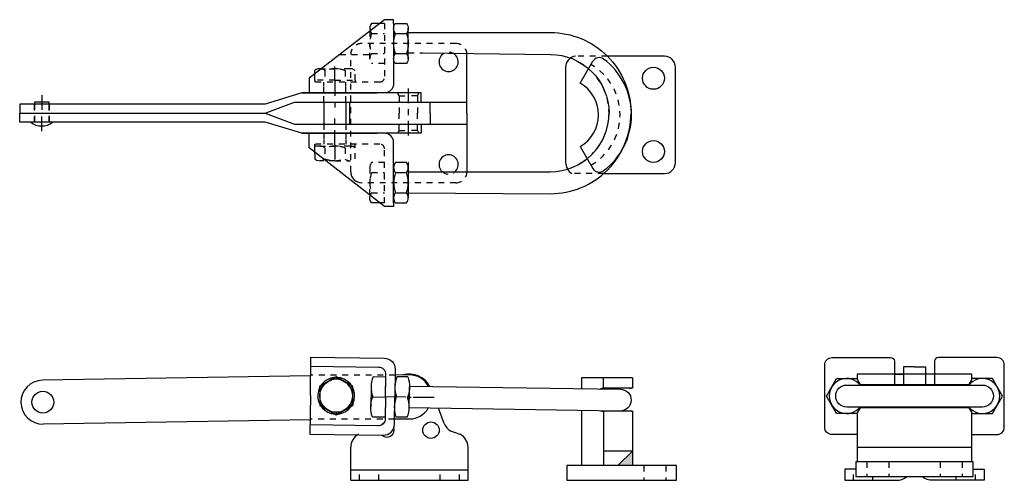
# Model space of a CAD drawing. Extents: x -5.6 to 11.2, y 0.2 to 8.
import ezdxf

# ---------------------------------------------------------------- set-up
doc = ezdxf.new("R2010")
doc.units = 0
doc.header["$LTSCALE"] = 0.2
doc.header["$MEASUREMENT"] = 0
doc.linetypes.add('CENTER', pattern=[2, 1.25, -0.25, 0.25, -0.25])
doc.linetypes.add('HIDDEN', pattern=[0.375, 0.25, -0.125])
doc.layers.get('0').update_dxf_attribs({"linetype": 'CONTINUOUS'})
for name, color, linetype in [('CENTER', 7, 'CENTER'), ('DIM', 7, 'CONTINUOUS'), ('HIDDEN', 7, 'HIDDEN')]:
    doc.layers.add(name, color=color, linetype=linetype)

msp = doc.modelspace()

# ---------------------------------------------------------------- linework, layer by layer
at = {"color": 7, "linetype": 'HIDDEN'}
for p, q in [((0.594, 7.946), (0.514, 7.946)), ((0.344, 7.814), (0.344, 7.603)), ((0.375, 7.775), (0.594, 7.775)), ((0.344, 7.344), (0.344, 7.603)), ((0.375, 7.431), (0.594, 7.431)), ((0.594, 7.259), (0.375, 7.259)), ((-0.594, 6.978), (-0.594, 7.082)), ((-0.509, 7.173), (-0.25, 7.173)), ((-0.422, 7.142), (-0.422, 6.978)), ((0.009, 7.173), (-0.25, 7.173)), ((-0.078, 7.142), (-0.078, 6.978)), ((0.094, 6.978), (0.094, 7.142)), ((-0.25, 6.978), (-0.594, 6.978)), ((-0.25, 6.978), (0.094, 6.978)), ((-0.594, 5.718), (-0.594, 5.822)), ((-0.509, 5.853), (-0.25, 5.853)), ((-0.422, 5.822), (-0.422, 5.634)), ((0.009, 5.853), (-0.25, 5.853)), ((-0.078, 5.822), (-0.078, 5.634)), ((0.094, 5.634), (0.094, 5.822)), ((-0.25, 5.603), (-0.447, 5.603)), ((-0.25, 5.603), (0.009, 5.603)), ((0.594, 5.572), (0.375, 5.572)), ((0.344, 5.487), (0.344, 5.228)), ((0.375, 5.4), (0.594, 5.4)), ((0.344, 5.017), (0.344, 5.228)), ((0.375, 5.056), (0.594, 5.056)), ((0.594, 4.884), (0.514, 4.884))]:
    msp.add_line(p, q, dxfattribs=at)
for p, q in [((5.369, 7.386), (4.395, 7.388)), ((3.931, 6.927), (4.146, 7.299)), ((3.681, 7.198), (3.681, 5.573)), ((5.556, 5.573), (5.556, 7.198)), ((3.931, 5.844), (4.146, 5.472)), ((4.334, 5.386), (5.369, 5.386)), ((4.826, 1.903), (3.951, 1.903)), ((3.951, 1.903), (3.951, 1.716)), ((4.33, 1.724), (4.33, 1.903)), ((4.826, 1.903), (4.826, 1.724)), ((10.608, 1.966), (8.655, 1.966)), ((8.655, 1.966), (8.655, 1.874)), ((10.608, 1.874), (10.608, 1.966)), ((4.826, 1.724), (4.33, 1.724)), ((8.706, 1.786), (10.557, 1.786)), ((1.613, 1.121), (1.513, 1.382)), ((8.706, 1.395), (10.557, 1.395)), ((3.951, 1.341), (3.951, 0.403)), ((4.33, 1.333), (4.33, 0.403)), ((4.826, 1.333), (4.33, 1.333)), ((4.826, 1.333), (4.826, 0.403)), ((8.655, 1.307), (8.655, 0.466)), ((10.608, 0.466), (10.608, 1.307)), ((1.885, 0.937), (1.728, 0.992)), ((0.019, 0.153), (0.019, 0.716)), ((2.019, 0.153), (2.019, 0.716)), ((8.655, 0.716), (10.608, 0.716)), ((4.826, 0.653), (4.33, 0.653)), ((4.826, 0.653), (4.576, 0.403)), ((5.576, 0.403), (3.701, 0.403)), ((3.701, 0.403), (3.701, 0.153)), ((5.576, 0.153), (5.576, 0.403)), ((8.631, 0.466), (8.631, 0.216)), ((10.631, 0.466), (8.631, 0.466)), ((10.631, 0.216), (10.631, 0.466)), ((0.019, 0.332), (2.019, 0.332)), ((8.631, 0.216), (10.631, 0.216)), ((0.019, 0.153), (2.019, 0.153)), ((3.701, 0.153), (5.576, 0.153))]:
    msp.add_line(p, q)
at = {"color": 7, "linetype": 'Continuous'}
msp.add_line((-0.594, 7.082), (-0.594, 7.142), dxfattribs=at)
at = {"color": 7}
for p, q in [((-0.812, 6.759), (0.469, 6.759)), ((-0.812, 6.072), (0.469, 6.072)), ((-0.447, 5.603), (-0.51, 5.603))]:
    msp.add_line(p, q, dxfattribs=at)
at = {"linetype": 'Continuous'}
for p, q in [((0.957, 1.573), (0.598, 1.578)), ((0.988, 1.573), (1.051, 1.572)), ((1.019, 1.541), (1.02, 1.604)), ((1.082, 1.574), (1.441, 1.569))]:
    msp.add_line(p, q, dxfattribs=at)
at = {"linetype": 'HIDDEN'}
for p, q in [((5.014, 0.403), (5.014, 0.153)), ((5.389, 0.403), (5.389, 0.153)), ((8.819, 0.466), (8.819, 0.216)), ((9.194, 0.466), (9.194, 0.216)), ((10.069, 0.466), (10.069, 0.216)), ((10.444, 0.466), (10.444, 0.216))]:
    msp.add_line(p, q, dxfattribs=at)
at = {"color": 7}
for points in [[(0.75, 7.946), (0.75, 8.009), (0.594, 8.009), (-0.687, 7.009), (-0.687, 6.759)], [(1, 7.344), (1, 7.603), (1, 7.862)], [(1.219, 6.603), (1.219, 6.759)], [(0, 6.603), (0, 6.415)], [(1.219, 6.228), (1.219, 6.072)], [(0.75, 4.884), (0.75, 4.822), (0.594, 4.822), (-0.687, 5.822), (-0.687, 6.072)], [(1, 5.487), (1, 5.228), (1, 4.969)]]:
    msp.add_lwpolyline(points, dxfattribs=at)
for points in [[(0.514, 7.946), (0.375, 7.946, 0.258895), (0.35, 7.819, 0.076277)], [(0.75, 7.946), (0.75, 6.915, -0.414214), (0.594, 6.759, -0.414214)], [(0.75, 4.884), (0.75, 5.916, 0.414214), (0.594, 6.072, 0.414214)], [(-0.594, 5.718), (-0.594, 5.634, 0.270257), (-0.459, 5.612)], [(0.514, 4.884), (0.375, 4.884, -0.258895), (0.35, 5.012, -0.076277)]]:
    msp.add_lwpolyline(points, format="xyb", dxfattribs=at)
for points in [[(0.969, 7.259), (0.781, 7.259, -0.363702), (0.781, 7.431, -0.076277), (0.75, 7.603, -0.076277), (0.781, 7.775, -0.363702), (0.781, 7.946), (0.969, 7.946, -0.363702), (0.969, 7.775, -0.076277), (1, 7.603, -0.076277), (0.969, 7.431, -0.363702)], [(0.969, 5.572), (0.781, 5.572, 0.363702), (0.781, 5.4, 0.076277), (0.75, 5.228, 0.076277), (0.781, 5.056, 0.363702), (0.781, 4.884), (0.969, 4.884, 0.363702), (0.969, 5.056, 0.076277), (1, 5.228, 0.076277), (0.969, 5.4, 0.363702)]]:
    msp.add_lwpolyline(points, format="xyb", close=True, dxfattribs=at)
for points in [[(1, 7.79), (3.423, 7.79, -0.414267), (4.798, 6.415)], [(1.25, 7.446), (3.423, 7.415, -0.414287), (4.423, 6.415)], [(1, 5.416), (3.423, 5.416, 0.414287), (4.423, 6.415)], [(1, 5.056), (3.423, 5.041, 0.414267), (4.798, 6.415)], [(-0.668, 1.597), (-0.659, 2.253), (0.591, 2.235, -0.414214), (0.776, 2.045), (0.769, 1.576)], [(8.655, 0.934), (8.225, 0.934, -0.414214), (8.1, 1.059), (8.1, 2.122, -0.414214), (8.225, 2.247), (9.225, 2.247, -0.414214), (9.288, 2.184), (9.288, 1.966), (9.288, 1.778)], [(10.608, 0.934), (11.038, 0.934, 0.414214), (11.163, 1.059), (11.163, 2.122, 0.414214), (11.038, 2.247), (10.038, 2.247, 0.414214), (9.975, 2.184), (9.975, 1.966), (9.975, 1.778)], [(0.613, 1.579), (0.619, 1.954, 0.414214), (0.495, 2.08), (-0.661, 2.097)], [(-0.668, 1.937), (-5.236, 1.861, 1), (-5.223, 1.111)], [(0.993, 1.917), (0.806, 1.92, 0.181818), (0.801, 1.576)], [(1.346, 1.759, 0.27245), (1.018, 1.95), (0.774, 1.949, 1)], [(0.993, 1.917, -0.181818), (0.988, 1.573)], [(1.022, 1.76), (4.616, 1.709, -1), (4.61, 1.334), (1.017, 1.391)], [(-0.668, 1.597), (-0.677, 0.941), (0.572, 0.923, 0.414214), (0.763, 1.108), (0.769, 1.576)], [(0.613, 1.579), (0.608, 1.204, -0.414214), (0.481, 1.08), (-0.675, 1.097)], [(0.983, 1.23), (0.796, 1.232, -0.181818), (0.801, 1.576)], [(0.983, 1.23, 0.181818), (0.988, 1.573)], [(1.021, 1.2, 0.263458), (1.342, 1.384)], [(8.631, 0.341), (8.444, 0.341), (8.444, 0.153), (9.319, 0.153, 0.162278), (9.506, 0.216)], [(10.631, 0.341), (10.819, 0.341), (10.819, 0.153), (9.944, 0.153, -0.162278), (9.756, 0.216)]]:
    msp.add_lwpolyline(points, format="xyb")
for points in [[(1.219, 6.759), (-0.344, 6.759), (-0.812, 6.759), (-1.437, 6.571), (-5.625, 6.571), (-5.625, 6.415)], [(-5.625, 6.415), (-1.437, 6.415), (-0.937, 6.603), (-0.344, 6.603), (1.375, 6.603)], [(1.375, 6.603), (2, 6.603)], [(1.375, 6.415), (1.375, 6.603)], [(-5.625, 6.415), (-1.437, 6.415), (-0.937, 6.228), (-0.344, 6.228), (1.375, 6.228)], [(1.219, 6.072), (-0.344, 6.072), (-0.812, 6.072), (-1.437, 6.259), (-5.625, 6.259), (-5.625, 6.415)], [(1.375, 6.228), (2, 6.228)], [(9.631, 2.091), (9.444, 2.091), (9.444, 1.778)], [(9.631, 2.091), (9.819, 2.091), (9.819, 1.778)], [(-0.668, 1.187), (-5.223, 1.111)], [(1.02, 1.198), (0.764, 1.197)]]:
    msp.add_lwpolyline(points)
at = {"color": 7, "linetype": 'HIDDEN'}
for points in [[(-0.25, 5.853, 0.076277), (-0.422, 5.822, 0.076277)], [(-0.25, 5.603, -0.076277), (-0.422, 5.634, -0.076277)]]:
    msp.add_lwpolyline(points, format="xyb", dxfattribs=at)
at = {"flags": 128}
for points in [[(-0.229, 1.919), (-0.302, 1.878), (-0.368, 1.838), (-0.434, 1.801), (-0.509, 1.757), (-0.229, 1.919)], [(-0.229, 1.269), (-0.023, 1.39), (-0.229, 1.269), (-0.154, 1.313), (-0.088, 1.352), (-0.021, 1.39), (0.053, 1.433), (0.053, 1.518), (0.053, 1.595), (0.053, 1.672), (0.053, 1.757), (-0.021, 1.801), (-0.088, 1.838), (-0.154, 1.878), (-0.229, 1.919), (-0.023, 1.801), (-0.229, 1.919), (-0.509, 1.757), (-0.509, 1.672), (-0.509, 1.595), (-0.509, 1.518), (-0.509, 1.433)], [(-0.368, 1.838), (-0.302, 1.868), (-0.302, 1.878)], [(-0.302, 1.878), (-0.229, 1.919), (-0.229, 1.876)], [(-0.509, 1.672), (-0.509, 1.757), (-0.472, 1.737)], [(-0.509, 1.595), (-0.501, 1.668), (-0.509, 1.672)], [(-0.501, 1.523), (-0.509, 1.518), (-0.472, 1.454)], [(-0.472, 1.454), (-0.509, 1.433), (-0.434, 1.39)], [(-0.302, 1.313), (-0.229, 1.269), (-0.509, 1.433), (-0.434, 1.39), (-0.368, 1.352)], [(-0.229, 1.313), (-0.302, 1.313), (-0.302, 1.323)], [(-0.229, 1.269), (-0.154, 1.313), (-0.229, 1.313)]]:
    msp.add_lwpolyline(points, close=True, dxfattribs=at)
for points in [[(-0.156, 1.323), (-0.088, 1.352), (-0.021, 1.39), (-0.03, 1.396), (0.016, 1.454), (0.043, 1.523), (0.053, 1.595), (0.043, 1.668), (0.016, 1.737), (-0.03, 1.795), (-0.088, 1.838), (-0.156, 1.868), (-0.229, 1.876), (-0.302, 1.868)], [(0.043, 1.668), (0.053, 1.672), (0.016, 1.737), (0.053, 1.757), (-0.021, 1.801), (-0.088, 1.838), (-0.154, 1.878), (-0.229, 1.919)], [(-0.156, 1.868), (-0.154, 1.878), (-0.229, 1.876)], [(-0.472, 1.737), (-0.434, 1.801), (-0.509, 1.757)], [(-0.428, 1.795), (-0.368, 1.838), (-0.434, 1.801), (-0.428, 1.795), (-0.472, 1.737), (-0.501, 1.668)], [(0.016, 1.737), (-0.021, 1.801), (-0.03, 1.795)], [(0.043, 1.523), (0.053, 1.518), (0.053, 1.595), (0.053, 1.672), (0.053, 1.757)], [(-0.501, 1.523), (-0.509, 1.595), (-0.509, 1.518), (-0.509, 1.433)], [(0.016, 1.454), (-0.021, 1.39), (0.053, 1.433), (0.016, 1.454), (0.053, 1.518), (0.053, 1.433)], [(-0.472, 1.454), (-0.428, 1.396), (-0.434, 1.39), (-0.368, 1.352), (-0.368, 1.35)], [(-0.302, 1.323), (-0.368, 1.352), (-0.428, 1.396)], [(-0.368, 1.352), (-0.302, 1.313), (-0.229, 1.269)], [(-0.229, 1.313), (-0.156, 1.323), (-0.154, 1.313), (-0.088, 1.352), (-0.088, 1.35)], [(-0.03, 1.396), (-0.088, 1.352)]]:
    msp.add_lwpolyline(points, dxfattribs=at)
for points in [[(0.394, 1.575), (0.613, 1.572), (0.618, 1.915), (0.399, 1.919, 0.181818)], [(8.475, 1.778), (10.788, 1.778, -1), (10.788, 1.403), (8.475, 1.403, -1)], [(0.394, 1.575), (0.613, 1.572), (0.608, 1.228), (0.389, 1.231, -0.181818)]]:
    msp.add_lwpolyline(points, format="xyb", close=True)
for centre in [(5.181, 7.011), (5.181, 5.761)]:
    msp.add_circle(centre, 0.188)
at = {"color": 7, "linetype": 'HIDDEN'}
for centre, radius, start, end in [((0.919, 7.587), 0.576, 160.9714, 178.419), ((0.478, 7.861), 0.134, 198.0867, 219.9729), ((0.919, 7.619), 0.576, 181.581, 199.0286), ((0.478, 7.345), 0.134, 140.0271, 219.9729), ((-0.508, 7.039), 0.134, 50.0271, 77.214), ((-0.234, 6.597), 0.576, 91.581, 109.0286), ((-0.266, 6.597), 0.576, 70.9714, 88.419), ((0.008, 7.039), 0.134, 50.0271, 129.9729), ((-0.508, 5.719), 0.134, 50.0271, 129.9729), ((-0.266, 5.278), 0.576, 70.9714, 88.419), ((0.008, 5.719), 0.134, 50.0271, 129.9729), ((-0.508, 5.737), 0.134, 291.3779, 309.9729), ((-0.266, 6.179), 0.576, 271.581, 289.0286), ((0.008, 5.737), 0.134, 230.0271, 309.9729), ((0.478, 5.486), 0.134, 140.0271, 219.9729), ((0.919, 5.212), 0.576, 160.9714, 178.419), ((0.919, 5.244), 0.576, 181.581, 199.0286), ((0.478, 4.97), 0.134, 140.0271, 161.9133)]:
    msp.add_arc(centre, radius, start, end, dxfattribs=at)
for centre, radius, start, end in [((3.873, 7.197), 0.192, 97.0253, 179.6478), ((4.255, 7.237), 0.125, 53.2437, 150), ((3.619, 6.386), 1.188, 306.7563, 53.2437), ((5.369, 7.198), 0.188, 0, 90), ((3.619, 6.386), 0.625, 300, 60), ((3.911, 5.58), 0.229, 181.6987, 237.8741), ((5.369, 5.573), 0.188, 270, 0), ((4.255, 5.534), 0.125, 210, 306.7563), ((1.019, 1.575), 0.39, 28.1085, 105.9232), ((4.33, 1.528), 0.195, 90, 106.2602), ((4.826, 1.528), 0.195, 90, 106.2602), ((4.33, 1.528), 0.195, 253.7398, 270), ((4.826, 1.528), 0.195, 253.7398, 270), ((1.847, 1.212), 0.25, 201.1895, 241.6515), ((0.269, 0.716), 0.25, 117.6376, 180), ((1.769, 0.716), 0.25, 0, 62.3624)]:
    msp.add_arc(centre, radius, start, end)
at = {"linetype": 'HIDDEN'}
for centre in [(3.431, 6.415), (3.619, 6.386)]:
    msp.add_arc(centre, 0.992, 300, 60, dxfattribs=at)
at = {"color": 7, "linetype": 'Continuous'}
msp.add_arc((-0.508, 7.039), 0.134, 77.214, 129.9729, dxfattribs=at)
msp.add_solid([(4.826, 0.653), (4.576, 0.403), (4.826, 0.403)])
at = {"layer": 'CENTER', "color": 7}
for p, q in [((-0.25, 6.959), (-0.25, 7.251)), ((-0.25, 6.959), (-0.25, 6.415)), ((1, 6.833), (1, 5.998)), ((-0.25, 5.872), (-0.25, 6.415)), ((-0.25, 5.872), (-0.25, 5.58)), ((1, 5.58), (1, 5.143))]:
    msp.add_line(p, q, dxfattribs=at)
at = {"layer": 'CENTER'}
for p in [(-5.25, 6.722), (-5.25, 6.109)]:
    msp.add_line(p, (-5.25, 6.415), dxfattribs=at)
at = {"layer": 'DIM'}
for p, q in [((0.781, 7.775), (0.969, 7.775)), ((0.781, 7.431), (0.969, 7.431)), ((2, 6.415), (2, 7.415)), ((-0.594, 6.978), (-0.594, 6.946)), ((0.094, 6.978), (0.094, 6.946)), ((-5.125, 6.603), (-5.375, 6.603)), ((-5.375, 6.603), (-5.375, 6.571)), ((-5.125, 6.571), (-5.125, 6.603)), ((-0.438, 6.603), (-0.438, 6.228)), ((-0.062, 6.603), (-0.062, 6.228)), ((0, 6.415), (0, 6.228)), ((1.375, 6.415), (1.375, 6.228)), ((2, 6.415), (2, 5.416)), ((-0.594, 5.822), (-0.594, 5.884)), ((0.094, 5.822), (0.094, 5.884)), ((-0.509, 5.853), (-0.594, 5.853)), ((0.009, 5.853), (0.094, 5.853)), ((0.781, 5.4), (0.969, 5.4)), ((0.781, 5.056), (0.969, 5.056)), ((9.288, 1.966), (9.444, 1.966)), ((9.975, 1.966), (9.819, 1.966)), ((0.366, 1.747), (0.361, 1.404)), ((1.017, 1.401), (1.022, 1.745)), ((9.444, 0.716), (9.819, 0.716))]:
    msp.add_line(p, q, dxfattribs=at)
at = {"layer": 'DIM', "linetype": 'HIDDEN'}
for p, q in [((1.813, 7.603), (0.207, 7.603)), ((-0.167, 7.415), (0.344, 7.415)), ((0.019, 5.416), (0.019, 7.415)), ((4.395, 7.388), (3.85, 7.388)), ((4.334, 5.386), (3.789, 5.386)), ((1.813, 5.228), (0.207, 5.228))]:
    msp.add_line(p, q, dxfattribs=at)
at = {"layer": 'DIM'}
for points in [[(8.711, 1.403), (8.647, 1.293), (8.303, 1.293), (8.131, 1.591), (8.303, 1.888), (8.647, 1.888)], [(8.647, 1.888), (8.711, 1.778)], [(10.616, 1.888), (10.552, 1.778)], [(10.552, 1.403), (10.616, 1.293), (10.959, 1.293), (11.131, 1.591), (10.959, 1.888), (10.616, 1.888)]]:
    msp.add_lwpolyline(points, dxfattribs=at)
for centre, radius in [((-5.231, 1.486), 0.187), ((1.387, 1.008), 0.14)]:
    msp.add_circle(centre, radius, dxfattribs=at)
at = {"layer": 'DIM', "linetype": 'HIDDEN'}
for centre, radius, start, end in [((0.207, 7.415), 0.188, 90, 180), ((1.813, 7.415), 0.188, 0, 90), ((1.688, 7.29), 0.164, 49.5234, 130.4766), ((1.688, 5.54), 0.164, 229.5234, 310.4766), ((1.813, 5.416), 0.188, 270, 0)]:
    msp.add_arc(centre, radius, start, end, dxfattribs=at)
at = {"layer": 'DIM'}
for centre, radius, start, end in [((1.688, 7.29), 0.164, 130.4766, 49.5234), ((-5.25, 6.509), 0.312, 233.1301, 306.8699), ((1.688, 5.54), 0.164, 310.4766, 229.5234), ((0.207, 5.416), 0.188, 180, 270), ((-0.229, 1.595), 0.314, 323.1109, 321.5065), ((8.475, 1.591), 0.298, 39.0381, 320.9619), ((10.788, 1.591), 0.298, 219.0381, 140.9619), ((0.636, 1.016), 0.125, 116.4803, 141.4881), ((0.636, 1.016), 0.125, 227.769, 18.8238)]:
    msp.add_arc(centre, radius, start, end, dxfattribs=at)
at = {"layer": 'HIDDEN', "color": 7}
for p, q in [((0.594, 7.946), (0.594, 7.025)), ((1, 7.446), (1.25, 7.446)), ((0.516, 6.946), (-0.687, 6.946)), ((-0.438, 6.869), (-0.438, 6.946)), ((-0.062, 6.869), (-0.062, 6.946)), ((-0.438, 6.603), (-0.438, 6.759)), ((-0.438, 6.759), (-0.438, 6.869)), ((-0.062, 6.759), (-0.062, 6.869)), ((-0.062, 6.603), (-0.062, 6.759)), ((0.844, 6.713), (0.819, 6.759)), ((1.156, 6.713), (1.181, 6.759)), ((0.844, 6.713), (1, 6.713)), ((0.844, 6.713), (0.844, 6.415)), ((1.156, 6.713), (1, 6.713)), ((1.156, 6.713), (1.156, 6.415)), ((0.844, 6.118), (0.844, 6.415)), ((1.156, 6.118), (1.156, 6.415)), ((-0.438, 6.228), (-0.438, 6.072)), ((-0.062, 6.228), (-0.062, 6.072)), ((-0.438, 6.072), (-0.438, 5.962)), ((-0.062, 6.072), (-0.062, 5.962)), ((0.844, 6.118), (0.819, 6.072)), ((0.844, 6.118), (1, 6.118)), ((1.156, 6.118), (1, 6.118)), ((1.156, 6.118), (1.181, 6.072)), ((0.516, 5.884), (-0.687, 5.884)), ((-0.438, 5.962), (-0.438, 5.884)), ((-0.062, 5.962), (-0.062, 5.884)), ((0.594, 4.884), (0.594, 5.806))]:
    msp.add_line(p, q, dxfattribs=at)
at = {"layer": 'HIDDEN'}
for p, q in [((-5.375, 6.259), (-5.375, 6.571)), ((-5.375, 6.571), (-5.375, 6.259)), ((-5.125, 6.259), (-5.125, 6.571)), ((-5.125, 6.571), (-5.125, 6.259)), ((0.775, 1.947), (-0.663, 1.944)), ((0.764, 1.197), (-0.674, 1.194)), ((8.592, 0.153), (8.592, 0.341)), ((10.67, 0.153), (10.67, 0.341)), ((0.166, 0.153), (0.166, 0.332)), ((0.496, 0.153), (0.496, 0.332)), ((1.542, 0.153), (1.542, 0.332)), ((1.872, 0.153), (1.872, 0.332)), ((8.92, 0.153), (8.92, 0.216)), ((10.342, 0.153), (10.342, 0.216))]:
    msp.add_line(p, q, dxfattribs=at)
at = {"layer": 'HIDDEN', "color": 7}
for centre, start, end in [((0.516, 7.025), 270, 0), ((0.516, 5.806), 0, 90)]:
    msp.add_arc(centre, 0.0781, start, end, dxfattribs=at)

doc.saveas('drawing.dxf')
